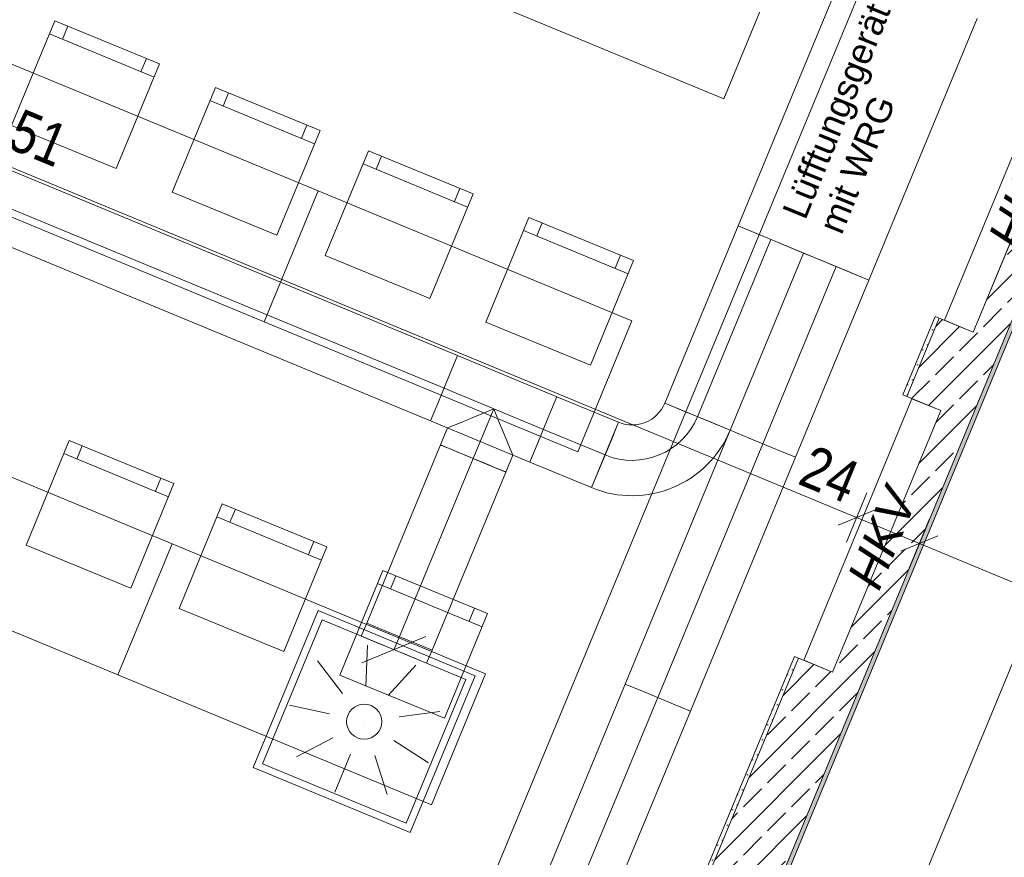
# Model space of a CAD drawing. Header units: metres. Extents: x -89 to 754, y -195 to 69.
# Tile 111 of 256: x 2.24 to 5.72, y 5.72 to 8.68. Entities that reach past the tile are written whole.
import ezdxf

# ---------------------------------------------------------------- set-up
doc = ezdxf.new("R2010")
doc.units = ezdxf.units.M
doc.header["$MEASUREMENT"] = 0
doc.linetypes.add('STRICHPUNKT2', pattern=[12.7, 6.35, -3.175, 0, -3.175])
for name, color, linetype in [('70 Heizung', 7, 'Continuous'), ('70 Lüftung', 7, 'Continuous'), ('95 Ausführungsplanung Bemaßung', 7, 'Continuous'), ('Neubau_10 Wand außen', 7, 'Continuous'), ('Neubau_50 Möblierung', 7, 'Continuous'), ('Neubau_95 Ausführungsplanung Bemaßung', 7, 'Continuous')]:
    doc.layers.add(name, color=color, linetype=linetype)
doc.styles.add('ERSTELLTER_STIL_1', font='arial.ttf')
doc.styles.add('ERSTELLTER_STIL_3', font='ARIALN.TTF')
doc.styles.add('ERSTELLTER_STIL_5', font='arial.ttf')
doc.dimstyles.new('ERSTELLTER_STIL__4', dxfattribs={"dimtxt": 0.15, "dimasz": 0.095143, "dimexe": 0.18, "dimexo": 0.0625, "dimgap": 0, "dimtad": 1, "dimzin": 0, "dimdsep": 46, "dimtxsty": 'ERSTELLTER_STIL_3', "dimblk": 'ARROWHEAD_6', "dimblk1": 'ARROWHEAD_6', "dimblk2": 'ARROWHEAD_6', "dimcen": 0.09, "dimse1": 1, "dimse2": 1, "dimclrd": 7, "dimclre": 7, "dimclrt": 7, "dimazin": 0, "dimtfac": 1, "dimtdec": 4, "dimtmove": 0, "dimatfit": 3, "dimfxl": 1, "dimtolj": 1, "dimtzin": 0, "dimarcsym": 0})
doc.dimstyles.new('ERSTELLTER_STIL__6', dxfattribs={"dimtxt": 0.15, "dimasz": 0.095143, "dimexe": 0.18, "dimexo": 0.0625, "dimgap": 0, "dimtad": 1, "dimzin": 0, "dimdsep": 46, "dimtxsty": 'ERSTELLTER_STIL_3', "dimblk": 'ARROWHEAD_6', "dimblk1": 'ARROWHEAD_6', "dimblk2": 'ARROWHEAD_6', "dimcen": 0.09, "dimse1": 1, "dimse2": 1, "dimclrd": 7, "dimclre": 7, "dimclrt": 7, "dimazin": 0, "dimtfac": 1, "dimtdec": 4, "dimtmove": 2, "dimatfit": 3, "dimfxl": 1, "dimtolj": 1, "dimtzin": 0, "dimarcsym": 0})
doc.dimstyles.new('ERSTELLTER_STIL__8', dxfattribs={"dimtxt": 0.125, "dimasz": 0.091787, "dimexe": 0.18, "dimexo": 0.04, "dimgap": 0, "dimtad": 1, "dimtih": 1, "dimtoh": 1, "dimzin": 0, "dimdsep": 46, "dimtxsty": 'ERSTELLTER_STIL_3', "dimblk": 'ARROWHEAD_5', "dimblk1": 'ARROWHEAD_5', "dimblk2": 'ARROWHEAD_5', "dimcen": 0.09, "dimclrd": 7, "dimclre": 7, "dimclrt": 7, "dimazin": 0, "dimtfac": 1, "dimtdec": 4, "dimtmove": 2, "dimatfit": 3, "dimfxl": 1, "dimtolj": 1, "dimtzin": 0, "dimarcsym": 0})
pattern_1 = [(45, (0, 0), (-0.01767767, 0.01767767), [0, -0.025])]

# ---------------------------------------------------------------- blocks, each defined once
blk = doc.blocks.new('Stuhl 02 27[39]_1', base_point=(2.6286, 6.67))
at = {"layer": 'Neubau_50 Möblierung', "color": 254, "linetype": 'Continuous', "lineweight": 18, "true_color": 0xdfdfdf}
for p, q in [((2.4382, 7.1268), (2.4572, 7.1731)), ((2.7618, 6.9936), (2.3919, 7.1459)), ((2.7156, 7.0127), (2.7346, 7.0589))]:
    blk.add_line(p, q, dxfattribs=at)
at = {"layer": 'Neubau_50 Möblierung', "color": 254, "linetype": 'Continuous', "lineweight": 18, "true_color": 0xdfdfdf, "flags": 128}
blk.add_lwpolyline([(2.6286, 6.67), (2.2587, 6.8222), (2.411, 7.1921), (2.7809, 7.0399)], close=True, dxfattribs=at)
blk = doc.blocks.new('Stuhl 02 27[41]_1', base_point=(3.7373, 6.2108))
at = {"layer": 'Neubau_50 Möblierung', "color": 254, "linetype": 'Continuous', "lineweight": 18, "true_color": 0xdfdfdf}
for p, q in [((3.8705, 6.5344), (3.5006, 6.6867)), ((3.5468, 6.6676), (3.5658, 6.7139)), ((3.8242, 6.5534), (3.8433, 6.5997))]:
    blk.add_line(p, q, dxfattribs=at)
at = {"layer": 'Neubau_50 Möblierung', "color": 254, "linetype": 'Continuous', "lineweight": 18, "true_color": 0xdfdfdf, "flags": 128}
blk.add_lwpolyline([(3.7373, 6.2108), (3.3674, 6.363), (3.5196, 6.7329), (3.8895, 6.5807)], close=True, dxfattribs=at)
blk = doc.blocks.new('Stuhl 02 27[42]_1', base_point=(3.1693, 6.4464))
at = {"layer": 'Neubau_50 Möblierung', "color": 254, "linetype": 'Continuous', "lineweight": 18, "true_color": 0xdfdfdf}
for p, q in [((2.9793, 6.9034), (2.9983, 6.9496)), ((3.3028, 6.7699), (2.933, 6.9225)), ((3.2566, 6.789), (3.2756, 6.8352))]:
    blk.add_line(p, q, dxfattribs=at)
at = {"layer": 'Neubau_50 Möblierung', "color": 254, "linetype": 'Continuous', "lineweight": 18, "true_color": 0xdfdfdf, "flags": 128}
blk.add_lwpolyline([(3.1693, 6.4464), (2.7995, 6.599), (2.9521, 6.9687), (3.3219, 6.8161)], close=True, dxfattribs=at)
blk = doc.blocks.new('Schultisch 27[66]_1', base_point=(2.583, 6.3647))
at = {"layer": 'Neubau_50 Möblierung', "color": 254, "linetype": 'Continuous', "lineweight": 18, "true_color": 0xdfdfdf, "flags": 128}
blk.add_lwpolyline([(2.583, 6.3647), (1.4744, 6.8239), (1.6657, 7.2859), (2.7744, 6.8266)], close=True, dxfattribs=at)
blk = doc.blocks.new('Schultisch 27[68]_1', base_point=(3.6917, 5.9055))
at = {"layer": 'Neubau_50 Möblierung', "color": 254, "linetype": 'Continuous', "lineweight": 18, "true_color": 0xdfdfdf, "flags": 128}
blk.add_lwpolyline([(3.6917, 5.9055), (2.583, 6.3647), (2.7744, 6.8266), (3.883, 6.3674)], close=True, dxfattribs=at)
blk = doc.blocks.new('Stuhl 02 27[71]_1', base_point=(3.1452, 7.9172))
at = {"layer": 'Neubau_50 Möblierung', "color": 254, "linetype": 'Continuous', "lineweight": 18, "true_color": 0xdfdfdf}
for p, q in [((3.2784, 8.2409), (2.9085, 8.3931)), ((2.9548, 8.3741), (2.9738, 8.4203)), ((3.2322, 8.2599), (3.2512, 8.3061))]:
    blk.add_line(p, q, dxfattribs=at)
at = {"layer": 'Neubau_50 Möblierung', "color": 254, "linetype": 'Continuous', "lineweight": 18, "true_color": 0xdfdfdf, "flags": 128}
blk.add_lwpolyline([(3.1452, 7.9172), (2.7753, 8.0694), (2.9276, 8.4393), (3.2975, 8.2871)], close=True, dxfattribs=at)
blk = doc.blocks.new('Stuhl 02 27[72]_1', base_point=(2.5772, 8.1528))
at = {"layer": 'Neubau_50 Möblierung', "color": 254, "linetype": 'Continuous', "lineweight": 18, "true_color": 0xdfdfdf}
for p, q in [((2.3872, 8.6099), (2.4063, 8.6561)), ((2.7107, 8.4764), (2.341, 8.629)), ((2.6645, 8.4954), (2.6836, 8.5417))]:
    blk.add_line(p, q, dxfattribs=at)
at = {"layer": 'Neubau_50 Möblierung', "color": 254, "linetype": 'Continuous', "lineweight": 18, "true_color": 0xdfdfdf, "flags": 128}
blk.add_lwpolyline([(2.5772, 8.1528), (2.2075, 8.3054), (2.3601, 8.6752), (2.7298, 8.5226)], close=True, dxfattribs=at)
blk = doc.blocks.new('Stuhl 02 27[73]_1', base_point=(4.2539, 7.458))
at = {"layer": 'Neubau_50 Möblierung', "color": 254, "linetype": 'Continuous', "lineweight": 18, "true_color": 0xdfdfdf}
for p, q in [((4.0634, 7.9149), (4.0825, 7.9611)), ((4.3871, 7.7817), (4.0172, 7.9339)), ((4.3409, 7.8007), (4.3599, 7.8469))]:
    blk.add_line(p, q, dxfattribs=at)
at = {"layer": 'Neubau_50 Möblierung', "color": 254, "linetype": 'Continuous', "lineweight": 18, "true_color": 0xdfdfdf, "flags": 128}
blk.add_lwpolyline([(4.2539, 7.458), (3.884, 7.6102), (4.0362, 7.9801), (4.4061, 7.8279)], close=True, dxfattribs=at)
blk = doc.blocks.new('Stuhl 02 27[74]_1', base_point=(3.6859, 7.6936))
at = {"layer": 'Neubau_50 Möblierung', "color": 254, "linetype": 'Continuous', "lineweight": 18, "true_color": 0xdfdfdf}
for p, q in [((3.4959, 8.1507), (3.5149, 8.1969)), ((3.8194, 8.0171), (3.4497, 8.1697)), ((3.7732, 8.0362), (3.7923, 8.0824))]:
    blk.add_line(p, q, dxfattribs=at)
at = {"layer": 'Neubau_50 Möblierung', "color": 254, "linetype": 'Continuous', "lineweight": 18, "true_color": 0xdfdfdf, "flags": 128}
blk.add_lwpolyline([(3.6859, 7.6936), (3.3161, 7.8462), (3.4687, 8.216), (3.8385, 8.0634)], close=True, dxfattribs=at)
blk = doc.blocks.new('Schultisch 27[95]_1', base_point=(3.0997, 7.6119))
at = {"layer": 'Neubau_50 Möblierung', "color": 254, "linetype": 'Continuous', "lineweight": 18, "true_color": 0xdfdfdf, "flags": 128}
blk.add_lwpolyline([(3.0997, 7.6119), (1.991, 8.0712), (2.1824, 8.5331), (3.291, 8.0739)], close=True, dxfattribs=at)
blk = doc.blocks.new('Schultisch 27[96]_1', base_point=(4.2083, 7.1527))
at = {"layer": 'Neubau_50 Möblierung', "color": 254, "linetype": 'Continuous', "lineweight": 18, "true_color": 0xdfdfdf, "flags": 128}
blk.add_lwpolyline([(4.2083, 7.1527), (3.0997, 7.6119), (3.291, 8.0739), (4.3997, 7.6147)], close=True, dxfattribs=at)
blk = doc.blocks.new('Schultisch 27[98]_1', base_point=(4.7249, 8.4))
at = {"layer": 'Neubau_50 Möblierung', "color": 254, "linetype": 'Continuous', "lineweight": 18, "true_color": 0xdfdfdf, "flags": 128}
blk.add_lwpolyline([(4.7249, 8.4), (3.6163, 8.8592), (3.8076, 9.3211), (4.9163, 8.8619)], close=True, dxfattribs=at)
blk = doc.blocks.new('*D611')
at = {"layer": '95 Ausführungsplanung Bemaßung', "color": 7, "linetype": 'Continuous', "lineweight": 9}
for p, q in [((8.7453, 13.5183), (8.6911, 13.6492)), ((8.7182, 13.5838), (8.7469, 13.6532)), ((8.8049, 13.5478), (8.6314, 13.6197)), ((3.9184, 1.9961), (8.7182, 13.5838)), ((3.8913, 2.0616), (3.9455, 1.9307)), ((4.0052, 1.9602), (3.8317, 2.0321)), ((3.8897, 1.9267), (3.9184, 1.9961))]:
    blk.add_line(p, q, dxfattribs=at)
at = {"layer": '95 Ausführungsplanung Bemaßung', "color": 7, "lineweight": 9, "insert": (6.417, 8.061), "char_height": 0.15, "attachment_point": 7, "rotation": 67.5, "style": 'ERSTELLTER_STIL_3'}
blk.add_mtext('\\A1;{\\pql;\\fArial Narrow|b0|i0|c0|p0;\\W1.000000;12,54}', dxfattribs=at)
blk = doc.blocks.new('ARROWHEAD_6')
at = {"color": 0, "linetype": 'Continuous', "lineweight": 0}
for p, q in [((-0.5, -0.5), (0.5, 0.5)), ((0, 0), (-1, 0))]:
    blk.add_line(p, q, dxfattribs=at)
blk = doc.blocks.new('*D792')
at = {"layer": '95 Ausführungsplanung Bemaßung', "color": 7, "linetype": 'Continuous', "lineweight": 9}
for p, q in [((-1.0418, 9.5033), (-0.8201, 9.4115)), ((-0.856, 9.3247), (-0.7841, 9.4982)), ((-0.7546, 9.4386), (-0.8855, 9.3844)), ((-0.8201, 9.4115), (5.1944, 6.9202)), ((5.1585, 6.8334), (5.2303, 7.0069)), ((5.2598, 6.9473), (5.129, 6.8931)), ((5.1944, 6.9202), (5.4161, 6.8283))]:
    blk.add_line(p, q, dxfattribs=at)
at = {"layer": '95 Ausführungsplanung Bemaßung', "color": 7, "lineweight": 9, "char_height": 0.15, "attachment_point": 7, "rotation": 337.5, "style": 'ERSTELLTER_STIL_3'}
for s, insert in [('\\A1;{\\pql;\\fArial Narrow|b0|i0|c0|p0;\\W1.000000;24}', (-0.7623, 9.42)), ('\\A1;{\\pql;\\fArial Narrow|b0|i0|c0|p0;\\W1.000000;6,51}', (2.0425, 8.2582)), ('\\A1;{\\pql;\\fArial Narrow|b0|i0|c0|p0;\\W1.000000;24}', (4.9812, 7.041))]:
    blk.add_mtext(s, dxfattribs=dict(at, insert=insert))
blk = doc.blocks.new('*D793')
at = {"layer": '95 Ausführungsplanung Bemaßung', "color": 7, "linetype": 'Continuous', "lineweight": 9}
for p, q in [((5.2598, 6.9473), (5.129, 6.8931)), ((5.1944, 6.9202), (5.4161, 6.8283)), ((5.3802, 6.7416), (5.4521, 6.9151)), ((5.4816, 6.8554), (5.3507, 6.8012)), ((5.4161, 6.8283), (8.7744, 5.4373))]:
    blk.add_line(p, q, dxfattribs=at)
blk = doc.blocks.new('*D794')
at = {"layer": '95 Ausführungsplanung Bemaßung', "color": 7, "linetype": 'Continuous', "lineweight": 9}
for p, q in [((5.4816, 6.8554), (5.3507, 6.8012)), ((5.4161, 6.8283), (8.7744, 5.4373)), ((8.7385, 5.3505), (8.8104, 5.524)), ((8.8399, 5.4644), (8.709, 5.4102))]:
    blk.add_line(p, q, dxfattribs=at)
at = {"layer": '95 Ausführungsplanung Bemaßung', "color": 7, "lineweight": 9, "char_height": 0.15, "attachment_point": 7, "rotation": 337.5, "style": 'ERSTELLTER_STIL_3'}
for s, insert in [('\\A1;{\\pql;\\fArial Narrow|b0|i0|c0|p0;\\W1.000000;3,63\\fArial Narrow|b0|i0|c0|p0;\\W1.000000;\\A1{\\H.66x;\\S5^  ;}}', (6.9078, 6.2052)), ('\\A1;{\\pql;\\fArial Narrow|b0|i0|c0|p0;\\W1.000000;24}', (8.5612, 5.5581))]:
    blk.add_mtext(s, dxfattribs=dict(at, insert=insert))
blk = doc.blocks.new('*D795')
at = {"layer": '95 Ausführungsplanung Bemaßung', "color": 7, "linetype": 'Continuous', "lineweight": 9}
for p, q in [((5.4161, 6.8283), (8.7744, 5.4373)), ((8.7385, 5.3505), (8.8104, 5.524)), ((8.8399, 5.4644), (8.709, 5.4102)), ((8.7744, 5.4373), (8.9962, 5.3454)), ((8.9602, 5.2587), (9.0321, 5.4322)), ((8.9307, 5.3183), (9.0616, 5.3725)), ((9.0893, 5.3611), (8.9585, 5.3069))]:
    blk.add_line(p, q, dxfattribs=at)
at = {"layer": '95 Ausführungsplanung Bemaßung', "color": 7, "lineweight": 9, "insert": (9.0573, 5.5799), "char_height": 0.15, "attachment_point": 7, "rotation": 337.5, "style": 'ERSTELLTER_STIL_3'}
blk.add_mtext('\\A1;{\\pql;\\fArial Narrow|b0|i0|c0|p0;\\W1.000000;3}', dxfattribs=at)
blk = doc.blocks.new('*D810')
at = {"layer": '95 Ausführungsplanung Bemaßung', "color": 7, "linetype": 'Continuous', "lineweight": 9}
for p, q in [((2.8133, 26.0534), (2.7591, 26.1842)), ((2.7862, 26.1188), (2.815, 26.1882)), ((2.873, 26.0829), (2.6995, 26.1548)), ((-9.7372, -4.1153), (2.7862, 26.1188)), ((-9.7643, -4.0499), (-9.7101, -4.1807)), ((-9.6504, -4.1512), (-9.8239, -4.0794)), ((-9.7659, -4.1847), (-9.7372, -4.1153))]:
    blk.add_line(p, q, dxfattribs=at)
at = {"layer": '95 Ausführungsplanung Bemaßung', "color": 7, "lineweight": 9, "insert": (-3.5663, 10.7697), "char_height": 0.15, "attachment_point": 7, "rotation": 67.5, "style": 'ERSTELLTER_STIL_3'}
blk.add_mtext('\\A1;{\\pql;\\fArial Narrow|b0|i0|c0|p0;\\W1.000000;32,72\\fArial Narrow|b0|i0|c0|p0;\\W1.000000;\\A1{\\H.66x;\\S5^  ;}}', dxfattribs=at)
blk = doc.blocks.new('*D869')
at = {"layer": '95 Ausführungsplanung Bemaßung', "color": 7, "linetype": 'Continuous', "lineweight": 9}
for p, q in [((3.8784, 3.1158), (3.6566, 3.2077)), ((3.8129, 3.0887), (3.9438, 3.1429)), ((7.2367, 1.7248), (3.8784, 3.1158)), ((7.1712, 1.6977), (7.3021, 1.7519))]:
    blk.add_line(p, q, dxfattribs=at)
at = {"layer": '95 Ausführungsplanung Bemaßung', "color": 7, "lineweight": 9, "char_height": 0.15, "attachment_point": 7, "rotation": 337.5, "style": 'ERSTELLTER_STIL_3'}
for s, insert in [('\\A1;{\\pql;\\fArial Narrow|b0|i0|c0|p0;\\W1.000000;24}', (3.9361, 3.1244)), ('\\A1;{\\pql;\\fArial Narrow|b0|i0|c0|p0;\\W1.000000;3,63\\fArial Narrow|b0|i0|c0|p0;\\W1.000000;\\A1{\\H.66x;\\S5^  ;}}', (5.3701, 2.4927))]:
    blk.add_mtext(s, dxfattribs=dict(at, insert=insert))
blk = doc.blocks.new('*D870')
at = {"layer": '95 Ausführungsplanung Bemaßung', "color": 7, "linetype": 'Continuous', "lineweight": 9}
for p, q in [((3.6566, 3.2077), (-2.3578, 5.699)), ((3.6926, 3.2944), (3.6207, 3.1209)), ((3.5912, 3.1806), (3.7221, 3.2348)), ((3.8784, 3.1158), (3.6566, 3.2077)), ((3.9143, 3.2026), (3.8424, 3.0291)), ((3.8129, 3.0887), (3.9438, 3.1429)), ((7.2367, 1.7248), (3.8784, 3.1158))]:
    blk.add_line(p, q, dxfattribs=at)
blk = doc.blocks.new('*D871')
at = {"layer": '95 Ausführungsplanung Bemaßung', "color": 7, "linetype": 'Continuous', "lineweight": 9}
for p, q in [((-2.4232, 5.6719), (-2.2924, 5.7261)), ((3.6566, 3.2077), (-2.3578, 5.699)), ((3.5912, 3.1806), (3.7221, 3.2348))]:
    blk.add_line(p, q, dxfattribs=at)
at = {"layer": '95 Ausführungsplanung Bemaßung', "color": 7, "lineweight": 9, "char_height": 0.15, "attachment_point": 7, "rotation": 337.5, "style": 'ERSTELLTER_STIL_3'}
for s, insert in [('\\A1;{\\pql;\\fArial Narrow|b0|i0|c0|p0;\\W1.000000;24}', (-2.3001, 5.7075)), ('\\A1;{\\pql;\\fArial Narrow|b0|i0|c0|p0;\\W1.000000;6,51}', (0.5047, 4.5457))]:
    blk.add_mtext(s, dxfattribs=dict(at, insert=insert))
blk = doc.blocks.new('*D872')
at = {"layer": '95 Ausführungsplanung Bemaßung', "color": 7, "linetype": 'Continuous', "lineweight": 9}
for p, q in [((-2.645, 5.7637), (-2.5141, 5.8179)), ((-2.3578, 5.699), (-2.5796, 5.7908)), ((-2.3219, 5.7857), (-2.3938, 5.6122)), ((-2.4232, 5.6719), (-2.2924, 5.7261)), ((3.6566, 3.2077), (-2.3578, 5.699))]:
    blk.add_line(p, q, dxfattribs=at)
blk = doc.blocks.new('*D888')
at = {"layer": '95 Ausführungsplanung Bemaßung', "color": 7, "linetype": 'Continuous', "lineweight": 9}
for p, q in [((7.4076, 13.9648), (7.3534, 14.0957)), ((7.3805, 14.0302), (7.4092, 14.0996)), ((7.4672, 13.9943), (7.2937, 14.0662)), ((3.7668, 5.3061), (7.3805, 14.0302)), ((3.7397, 5.3715), (3.7939, 5.2407)), ((3.8536, 5.2702), (3.6801, 5.342)), ((3.189, 3.911), (3.7668, 5.3061))]:
    blk.add_line(p, q, dxfattribs=at)
at = {"layer": '95 Ausführungsplanung Bemaßung', "color": 7, "lineweight": 9, "insert": (5.5013, 9.4807), "char_height": 0.15, "attachment_point": 7, "rotation": 67.5, "style": 'ERSTELLTER_STIL_3'}
blk.add_mtext('\\A1;{\\pql;\\fArial Narrow|b0|i0|c0|p0;\\W1.000000;9,44\\fArial Narrow|b0|i0|c0|p0;\\W1.000000;\\A1{\\H.66x;\\S5^  ;}}', dxfattribs=at)
blk = doc.blocks.new('*D902')
at = {"layer": 'Neubau_95 Ausführungsplanung Bemaßung', "linetype": 'Continuous', "lineweight": 9}
for points in [[(2.0998, 13.7619), (2.071, 13.6697), (2.1209, 13.6676)], [(0.5542, 12.7291), (0.6332, 12.6736), (0.6504, 12.7205)]]:
    blk.add_hatch(color=7, dxfattribs=at).paths.add_polyline_path(points)
at = {"layer": 'Neubau_95 Ausführungsplanung Bemaßung', "color": 7, "linetype": 'Continuous', "lineweight": 9}
for p, q in [((2.0998, 13.7619), (2.071, 13.6697)), ((2.0998, 13.7619), (2.1209, 13.6676)), ((2.1209, 13.6676), (2.071, 13.6697)), ((0.5542, 12.7291), (0.6504, 12.7205)), ((0.5542, 12.7291), (0.6332, 12.6736)), ((0.6504, 12.7205), (0.6332, 12.6736))]:
    blk.add_line(p, q, dxfattribs=at)
blk.add_arc((0.982, 13.7619), 1.1179, 252.2835, 355.2165, dxfattribs=at)
at = {"layer": 'Neubau_95 Ausführungsplanung Bemaßung', "color": 7, "lineweight": 9, "char_height": 0.125, "attachment_point": 7, "style": 'ERSTELLTER_STIL_3'}
for s, insert in [('\\A1;{\\pql;\\fArial Narrow|b0|i0|c0|p0;\\W1.000000;ca. 112,50°}', (1.2625, 12.6794)), ('\\A1;{\\pql;\\fArial Narrow|b0|i0|c0|p0;\\W1.000000;parallel zum Bestand}', (1.2625, 12.5044))]:
    blk.add_mtext(s, dxfattribs=dict(at, insert=insert))
blk = doc.blocks.new('ARROWHEAD_5')
at = {"linetype": 'Continuous', "lineweight": 0}
blk.add_hatch(color=0, dxfattribs=at).paths.add_polyline_path([(-1, 0.2679), (0, 0), (-1, -0.2679)])
at = {"color": 0, "linetype": 'Continuous', "lineweight": 0}
blk.add_line((0, 0), (-1, 0), dxfattribs=at)

msp = doc.modelspace()

# ---------------------------------------------------------------- hatches: boundary and pattern name
at = {"layer": 'Neubau_10 Wand außen', "linetype": 'Continuous', "lineweight": 0, "true_color": 0x000000}
h = msp.add_hatch(dxfattribs=at)
h.set_pattern_fill('Beton_Stahlbeton_0001', color=18, style=0, pattern_type=2)
h.set_pattern_definition([(45, (0, 0), (-0.0848528, 0.0848528), []), (45, (-0.04243, 0.04243), (-0.0848528, 0.0848528), [0.09, -0.03])])
h.paths.add_polyline_path([(4.9887, 6.4236), (4.4147, 5.0378), (4.4609, 5.0186), (4.6364, 4.9459), (8.2881, 13.7619), (8.0283, 13.7619), (5.8689, 8.5485), (5.989, 8.4988), (5.6063, 7.5749), (5.4862, 7.6246), (5.3714, 7.3475), (5.4915, 7.2977), (5.1088, 6.3738)])
h = msp.add_hatch(dxfattribs=at)
h.set_pattern_fill('Gips_0001', color=18, style=0, pattern_type=2)
h.set_pattern_definition(pattern_1)
h.paths.add_polyline_path([(8.2819, 13.7469), (4.6364, 4.9459), (4.6503, 4.9402), (8.2981, 13.7469)])
h = msp.add_hatch(dxfattribs=at)
h.set_pattern_fill('Gips_0001', color=18, style=0, pattern_type=2)
h.set_pattern_definition(pattern_1)
h.paths.add_polyline_path([(5.3575, 7.3532), (5.3714, 7.3475), (5.4862, 7.6246), (5.4723, 7.6304)])
h = msp.add_hatch(dxfattribs=at)
h.set_pattern_fill('Gips_0001', color=18, style=0, pattern_type=2)
h.set_pattern_definition(pattern_1)
h.paths.add_polyline_path([(4.9748, 6.4293), (4.4008, 5.0435), (4.4147, 5.0378), (4.9887, 6.4236)])

# ---------------------------------------------------------------- linework, layer by layer
at = {"layer": '70 Heizung', "color": 7, "linetype": 'Continuous', "lineweight": 13}
for points in [[(5.6063, 7.5749), (5.989, 8.4988), (5.8873, 8.5408), (5.5047, 7.617)], [(5.1088, 6.3738), (5.4915, 7.2977), (5.3899, 7.3398), (5.0072, 6.4159)]]:
    msp.add_lwpolyline(points, close=True, dxfattribs=at)
at = {"layer": '70 Lüftung', "color": 7, "linetype": 'Continuous', "lineweight": 13}
for p, q in [((5.1583, 8.8743), (4.7756, 7.9504)), ((5.2375, 7.759), (5.6202, 8.6829)), ((4.7756, 7.9504), (5.2375, 7.759))]:
    msp.add_line(p, q, dxfattribs=at)
at = {"layer": '70 Lüftung', "color": 2, "linetype": 'Continuous', "lineweight": 18}
for p, q in [((3.7837, 7.4924), (2.0171, 8.2241)), ((1.9214, 7.9931), (3.688, 7.2614)), ((4.7756, 7.9504), (4.5162, 7.3242)), ((4.7756, 7.9504), (4.8433, 7.9224)), ((4.8433, 7.9224), (4.9389, 7.8827)), ((4.9389, 7.8827), (5.0066, 7.8547)), ((4.7472, 7.2286), (5.0066, 7.8547)), ((3.7837, 7.4924), (3.7556, 7.4247)), ((3.7556, 7.4247), (3.7837, 7.4924)), ((4.1347, 7.3469), (3.7837, 7.4924)), ((3.7556, 7.4247), (3.716, 7.329)), ((3.716, 7.329), (3.7556, 7.4247)), ((4.1347, 7.3469), (4.1067, 7.2793)), ((4.1347, 7.3469), (4.1067, 7.2793)), ((4.3529, 7.2566), (4.1347, 7.3469)), ((3.716, 7.329), (3.688, 7.2614)), ((3.688, 7.2614), (3.716, 7.329)), ((4.5162, 7.3242), (4.7472, 7.2286)), ((4.5162, 7.3242), (4.5839, 7.2962)), ((3.8691, 7.2867), (3.8297, 7.2704)), ((3.9114, 7.3042), (3.8691, 7.2867)), ((3.9289, 7.2619), (3.9114, 7.3042)), ((4.1067, 7.2793), (4.0671, 7.1836)), ((4.1067, 7.2793), (4.0671, 7.1836)), ((4.5839, 7.2962), (4.6796, 7.2566)), ((3.688, 7.2614), (4.0391, 7.116)), ((3.7699, 7.2456), (3.7536, 7.2388)), ((3.7959, 7.2563), (3.7699, 7.2456)), ((3.8297, 7.2704), (3.7959, 7.2563)), ((3.9452, 7.2225), (3.9289, 7.2619)), ((4.3529, 7.2566), (4.2572, 7.0256)), ((4.3529, 7.2566), (4.3249, 7.1889)), ((4.6796, 7.2566), (4.7472, 7.2286)), ((3.7232, 7.1765), (3.748, 7.2365)), ((3.7536, 7.2388), (3.748, 7.2365)), ((3.9592, 7.1887), (3.9452, 7.2225)), ((3.7232, 7.1765), (3.4625, 6.5471)), ((3.7271, 7.1748), (3.7232, 7.1765)), ((3.7232, 7.1765), (3.7908, 7.1485)), ((3.7386, 7.1701), (3.7271, 7.1748)), ((3.757, 7.1625), (3.7386, 7.1701)), ((3.97, 7.1627), (3.9592, 7.1887)), ((4.0671, 7.1836), (4.0391, 7.116)), ((4.0671, 7.1836), (4.0391, 7.116)), ((4.3249, 7.1889), (4.2853, 7.0933)), ((3.7809, 7.1526), (3.757, 7.1625)), ((3.8088, 7.141), (3.7809, 7.1526)), ((3.7908, 7.1485), (3.8865, 7.1088)), ((3.8387, 7.1286), (3.8088, 7.141)), ((3.9541, 7.0808), (3.979, 7.1409)), ((3.9767, 7.1464), (3.97, 7.1627)), ((3.979, 7.1409), (3.9767, 7.1464)), ((3.8685, 7.1163), (3.8387, 7.1286)), ((3.8964, 7.1047), (3.8685, 7.1163)), ((3.8865, 7.1088), (3.9541, 7.0808)), ((3.9203, 7.0948), (3.8964, 7.1047)), ((4.0391, 7.116), (4.2572, 7.0256)), ((3.6934, 6.4514), (3.9541, 7.0808)), ((3.9387, 7.0872), (3.9203, 7.0948)), ((3.9502, 7.0824), (3.9387, 7.0872)), ((3.9541, 7.0808), (3.9502, 7.0824)), ((4.2853, 7.0933), (4.2572, 7.0256)), ((3.4625, 6.5471), (3.5301, 6.5191)), ((3.5301, 6.5191), (3.6258, 6.4794)), ((3.6258, 6.4794), (3.6934, 6.4514))]:
    msp.add_line(p, q, dxfattribs=at)
at = {"layer": '70 Lüftung', "color": 2, "linetype": 'STRICHPUNKT2', "lineweight": 18}
for p, q in [((1.9692, 8.1086), (3.7358, 7.3769)), ((4.8911, 7.9025), (4.6317, 7.2764)), ((3.7358, 7.3769), (4.0869, 7.2315)), ((3.9114, 7.3042), (3.8387, 7.1286)), ((4.3051, 7.1411), (4.0869, 7.2315)), ((3.8387, 7.1286), (3.578, 6.4992))]:
    msp.add_line(p, q, dxfattribs=at)
at = {"layer": '70 Lüftung', "color": 36, "linetype": 'Continuous', "lineweight": 18, "true_color": 0x7e4100}
for p, q in [((5.0066, 7.8547), (4.7472, 7.2286)), ((5.0066, 7.8547), (5.0742, 7.8267)), ((5.0742, 7.8267), (5.1699, 7.7871)), ((5.1699, 7.7871), (5.2375, 7.759)), ((4.9782, 7.1329), (5.2375, 7.759)), ((4.7472, 7.2286), (4.3758, 6.3318)), ((4.7472, 7.2286), (4.8149, 7.2005)), ((4.8149, 7.2005), (4.7472, 7.2286)), ((4.8149, 7.2005), (4.9105, 7.1609)), ((4.9105, 7.1609), (4.8149, 7.2005)), ((4.9105, 7.1609), (4.9782, 7.1329)), ((4.9782, 7.1329), (4.9105, 7.1609)), ((4.6067, 6.2361), (4.9782, 7.1329)), ((4.3758, 6.3318), (3.6068, 4.4754)), ((4.4434, 6.3038), (4.3758, 6.3318)), ((4.3758, 6.3318), (4.4434, 6.3038)), ((4.5391, 6.2642), (4.4434, 6.3038)), ((4.4434, 6.3038), (4.5391, 6.2642)), ((3.8378, 4.3797), (4.6067, 6.2361)), ((4.6067, 6.2361), (4.5391, 6.2642)), ((4.5391, 6.2642), (4.6067, 6.2361))]:
    msp.add_line(p, q, dxfattribs=at)
at = {"layer": '70 Lüftung', "color": 36, "linetype": 'STRICHPUNKT2', "lineweight": 18, "true_color": 0x7e4100}
for p, q in [((5.1221, 7.8069), (4.8627, 7.1807)), ((4.4913, 6.284), (4.8627, 7.1807)), ((4.4913, 6.284), (3.7223, 4.4275))]:
    msp.add_line(p, q, dxfattribs=at)
at = {"layer": '70 Lüftung', "color": 253, "linetype": 'Continuous', "lineweight": 18, "true_color": 0xaaaaaa}
for p, q in [((3.2912, 6.591), (3.0616, 6.0366)), ((3.8456, 6.3613), (3.2912, 6.591)), ((3.3048, 6.5583), (3.0943, 6.0502)), ((3.8129, 6.3478), (3.3048, 6.5583)), ((3.4625, 6.5471), (3.4433, 6.5009)), ((3.5301, 6.5191), (3.4625, 6.5471)), ((3.6258, 6.4794), (3.5301, 6.5191)), ((3.511, 6.4729), (3.4433, 6.5009)), ((3.672, 6.4999), (3.4456, 6.4062)), ((3.6934, 6.4514), (3.6258, 6.4794)), ((3.4654, 6.4687), (3.459, 6.3239)), ((3.6067, 6.4332), (3.511, 6.4729)), ((3.6743, 6.4052), (3.6934, 6.4514)), ((3.2892, 6.4132), (3.3775, 6.2982)), ((3.6743, 6.4052), (3.6067, 6.4332)), ((3.636, 6.398), (3.538, 6.2911)), ((3.8129, 6.3478), (3.6024, 5.8397)), ((3.8456, 6.3613), (3.6159, 5.807)), ((3.19, 6.2574), (3.3315, 6.226)), ((3.7213, 6.2342), (3.5775, 6.2153)), ((3.4536, 6.199), (3.4536, 6.199)), ((3.2141, 6.0743), (3.3427, 6.1413)), ((3.6813, 6.0539), (3.559, 6.1318)), ((3.3503, 5.9495), (3.4057, 6.0835)), ((3.5348, 5.9415), (3.4912, 6.0798)), ((3.6159, 5.807), (3.0616, 6.0366)), ((3.6024, 5.8397), (3.0943, 6.0502))]:
    msp.add_line(p, q, dxfattribs=at)
at = {"layer": '70 Lüftung', "color": 253, "linetype": 'STRICHPUNKT2', "lineweight": 18, "true_color": 0xaaaaaa}
msp.add_line((3.578, 6.4992), (3.5588, 6.4531), dxfattribs=at)
at = {"layer": '70 Lüftung', "color": 253, "linetype": 'Continuous', "lineweight": 18, "true_color": 0xaaaaaa}
msp.add_circle((3.4536, 6.199), 0.062, dxfattribs=at)
at = {"layer": '70 Lüftung', "color": 2, "linetype": 'Continuous', "lineweight": 18}
for radius in [0.125, 0.375]:
    msp.add_arc((4.4008, 7.3721), radius, 247.5, 337.5, dxfattribs=at)
at = {"layer": '70 Lüftung', "color": 2, "linetype": 'STRICHPUNKT2', "lineweight": 18}
msp.add_arc((4.4008, 7.3721), 0.25, 247.5, 337.5, dxfattribs=at)
at = {"layer": 'Neubau_10 Wand außen', "color": 7, "linetype": 'Continuous', "lineweight": 13}
for p, q in [((4.6364, 4.9459), (8.2881, 13.7619)), ((5.4862, 7.6246), (5.3714, 7.3475)), ((4.9887, 6.4236), (4.4147, 5.0378))]:
    msp.add_line(p, q, dxfattribs=at)
at = {"layer": 'Neubau_10 Wand außen', "color": 7, "linetype": 'Continuous', "lineweight": 9}
for p, q in [((5.6063, 7.5749), (5.989, 8.4988)), ((5.4723, 7.6304), (5.6063, 7.5749)), ((5.4915, 7.2977), (5.3575, 7.3532)), ((5.1088, 6.3738), (5.4915, 7.2977)), ((4.9748, 6.4293), (5.1088, 6.3738))]:
    msp.add_line(p, q, dxfattribs=at)
at = {"layer": 'Neubau_10 Wand außen', "color": 7, "linetype": 'Continuous', "lineweight": 9, "flags": 128}
for points in [[(4.6503, 4.9402), (8.2981, 13.7469)], [(5.4723, 7.6304), (5.3575, 7.3532)], [(4.9748, 6.4293), (4.4008, 5.0435)]]:
    msp.add_lwpolyline(points, dxfattribs=at)

# ---------------------------------------------------------------- block references
at = {"layer": 'Neubau_50 Möblierung', "color": 254, "linetype": 'Continuous', "lineweight": 18, "true_color": 0xdfdfdf}
for name, p in [('Schultisch 27[98]_1', (4.7249, 8.4)), ('Stuhl 02 27[72]_1', (2.5772, 8.1528)), ('Schultisch 27[95]_1', (3.0997, 7.6119)), ('Stuhl 02 27[71]_1', (3.1452, 7.9172)), ('Stuhl 02 27[74]_1', (3.6859, 7.6936)), ('Schultisch 27[96]_1', (4.2083, 7.1527)), ('Stuhl 02 27[73]_1', (4.2539, 7.458)), ('Schultisch 27[66]_1', (2.583, 6.3647)), ('Stuhl 02 27[39]_1', (2.6286, 6.67)), ('Stuhl 02 27[42]_1', (3.1693, 6.4464)), ('Schultisch 27[68]_1', (3.6917, 5.9055)), ('Stuhl 02 27[41]_1', (3.7373, 6.2108))]:
    msp.add_blockref(name, p, dxfattribs=at)

# ---------------------------------------------------------------- texts
at = {"layer": '70 Heizung', "color": 7, "linetype": 'Continuous', "lineweight": 9, "char_height": 0.125, "attachment_point": 1, "rotation": 67.5, "style": 'ERSTELLTER_STIL_5'}
for insert in [(5.655, 7.9051), (5.1575, 6.7041)]:
    msp.add_mtext('\\A1;{\\pql;\\fArial|b0|i1|c0|p0;\\W1.000000;H\\fArial|b0|i1|c0|p0;\\W1.000000;KV}', dxfattribs=dict(at, insert=insert))
at = {"layer": '70 Lüftung', "color": 7, "linetype": 'Continuous', "lineweight": 9, "insert": (4.9293, 8.0017), "char_height": 0.09, "attachment_point": 1, "rotation": 67.844, "line_spacing_factor": 0.923867, "style": 'ERSTELLTER_STIL_1'}
msp.add_mtext('\\A1;{\\pql;\\fArial|b0|i0|c0|p0;\\W1.000000;Lüfftungsgerät\\fArial|b0|i0|c0|p0;\\W1.000000; \\P\\pql;\\fArial|b0|i0|c0|p0;\\W1.000000;mit WRG}', dxfattribs=at)

# ---------------------------------------------------------------- dimensions: what is measured, and where the dimension line sits
at = {"layer": '95 Ausführungsplanung Bemaßung', "color": 7, "linetype": 'Continuous', "lineweight": 9}
for base, p1, p2, angle, dimstyle, picture, middle, turn in [((2.7862, 26.1188), (-7.3352, -5.1102), (5.1882, 25.1239), 67.5, 'ERSTELLTER_STIL__4', '*D810', (-3.4944, 11.2304), 67.5), ((7.3805, 14.0302), (4.4609, 5.0186), (8.0283, 13.7619), 67.5, 'ERSTELLTER_STIL__4', '*D888', (5.5514, 9.8887), 67.5), ((8.7182, 13.5838), (2.7423, 2.4833), (8.2881, 13.7619), 67.5, 'ERSTELLTER_STIL__6', '*D611', (6.4439, 8.3218), 67.5), ((5.1944, 6.9202), (-0.837, 9.3705), (5.6934, 8.1249), 337.5, 'ERSTELLTER_STIL__4', '*D792', (2.2506, 8.2532), 337.5), ((8.77443, 5.43729), (5.98673, 8.20588), (10.49595, 9.5934), 337.5, 'ERSTELLTER_STIL__4', '*D794', (7.31585, 6.1551), 337.5), ((8.9962, 5.3454), (10.496, 9.5934), (10.7398, 9.555), 337.5, 'ERSTELLTER_STIL__4', '*D795', (8.6954, 5.5837), 337.5), ((-2.5796, 5.7908), (-0.837, 9.3705), (-1.074, 9.4256), 157.5, 'ERSTELLTER_STIL__4', '*D872', (-2.1659, 5.7331), 337.5), ((-2.3578, 5.699), (5.6934, 8.1249), (-0.837, 9.3705), 157.5, 'ERSTELLTER_STIL__4', '*D871', (0.7129, 4.5407), 337.5), ((3.6566, 3.2077), (5.9867, 8.2059), (5.6934, 8.1249), 157.5, 'ERSTELLTER_STIL__4', '*D870', (4.0703, 3.15), 337.5), ((3.8784, 3.1158), (7.7583, 2.9841), (5.9867, 8.2059), 157.5, 'ERSTELLTER_STIL__4', '*D869', (5.7781, 2.4426), 337.5), ((5.4161, 6.8283), (5.6934, 8.1249), (5.9867, 8.2059), 337.5, 'ERSTELLTER_STIL__4', '*D793', (5.1153, 7.0666), 337.5)]:
    dim = msp.add_linear_dim(base=base, p1=p1, p2=p2, angle=angle, dimstyle=dimstyle, dxfattribs=at)
    dim.commit()
    dim.dimension.update_dxf_attribs({"geometry": picture, "text_midpoint": middle, "dimtype": 160, "text_rotation": turn})
at = {"layer": 'Neubau_95 Ausführungsplanung Bemaßung', "color": 7, "linetype": 'Continuous', "lineweight": 9}
dim = msp.add_angular_dim_3p(base=(1.603, 12.8324), center=(0.982, 13.7619), p1=(-2.656, 4.9791), p2=(4.5295, 13.7619), text='ca. 112,50°^Mparallel zum Bestand', dimstyle='ERSTELLTER_STIL__8', dxfattribs=at)
dim.commit()
dim.dimension.update_dxf_attribs({"geometry": '*D902', "text_midpoint": (2.0702, 12.5669), "dimtype": 165})

doc.saveas('drawing.dxf')
